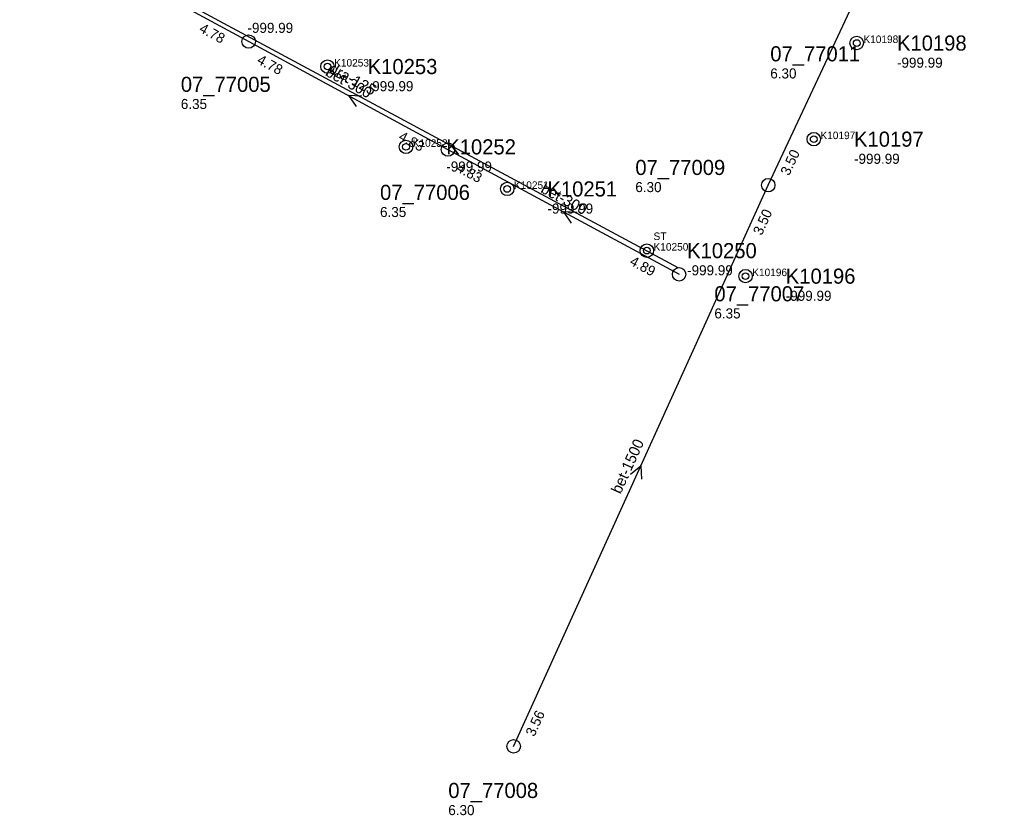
# Model space of a CAD drawing. Header units: metres. Extents: x 164250 to 165477, y 448735 to 450145.
# Tile 12 of 36: x 165132 to 165249, y 448735 to 448830. Entities that reach past the tile are written whole.
import ezdxf

# ---------------------------------------------------------------- set-up
doc = ezdxf.new("R2010")
doc.units = ezdxf.units.M

msp = doc.modelspace()

# ---------------------------------------------------------------- linework, layer by layer
at = {"layer": 'CON_BxH125x125mm', "linetype": 'Continuous'}
msp.add_lwpolyline([(165210.112, 448800.018), (165132.352, 448841.88)], dxfattribs=at)
at = {"layer": 'CON_BxH1500x1500mm', "linetype": 'Continuous'}
for points in [[(165220.857, 448809.863), (165248.988, 448869.89)], [(165190.516, 448743), (165220.857, 448809.863)]]:
    msp.add_lwpolyline(points, dxfattribs=at)
at = {"layer": 'CON_BxH300x300mm', "linetype": 'Continuous'}
for points in [[(165131.657, 448841.738), (165158.943, 448826.97)], [(165158.943, 448826.97), (165182.687, 448814.097)], [(165182.687, 448814.097), (165210.242, 448799.244)]]:
    msp.add_lwpolyline(points, dxfattribs=at)
at = {"layer": 'NOD_inspectieput'}
for centre in [(165158.94, 448826.97), (165182.69, 448814.1), (165220.86, 448809.86), (165210.24, 448799.24)]:
    msp.add_circle(centre, 0.8, dxfattribs=at)
at = {"layer": 'NOD_kruisingsput'}
msp.add_circle((165190.52, 448743), 0.8, dxfattribs=at)
at = {"layer": 'NOD_onbekend'}
for centre in [(165231.4, 448826.79), (165168.33, 448823.99), (165226.28, 448815.34), (165177.69, 448814.42), (165189.75, 448809.41), (165206.39, 448802.06), (165218.15, 448799.02)]:
    msp.add_circle(centre, 0.8, dxfattribs=at)
at = {"layer": 'onbekend'}
for centre in [(165231.4, 448826.79), (165226.28, 448815.34)]:
    msp.add_circle(centre, 0.4, dxfattribs=at)
at = {"layer": 'PIJL'}
for points in [[(165172.42, 448820.48), (165170.82, 448820.53), (165171.74, 448819.21)], [(165198.07, 448806.62), (165196.46, 448806.67), (165197.39, 448805.35)], [(165204.44, 448775.42), (165205.69, 448776.43), (165205.75, 448774.82)]]:
    msp.add_lwpolyline(points, dxfattribs=at)
at = {"layer": 'trottoirkolk'}
for centre in [(165168.33, 448823.99), (165177.69, 448814.42), (165189.75, 448809.41), (165206.39, 448802.06), (165218.15, 448799.02)]:
    msp.add_circle(centre, 0.4, dxfattribs=at)

# ---------------------------------------------------------------- texts
at = {"layer": 'DMM_BxH125x125mm'}
msp.add_text('dra-125', height=1.3, rotation=-28.3, dxfattribs=at).set_placement((165168.4, 448823.34))
at = {"layer": 'DMM_BxH1500x1500mm'}
msp.add_text('bet-1500', height=1.3, rotation=65.59, dxfattribs=at).set_placement((165203.26, 448772.98))
at = {"layer": 'DMM_BxH300x300mm'}
for rotation, p in [(-28.46, (165167.98, 448822.97)), (-28.33, (165193.64, 448809.06))]:
    msp.add_text('bet-300', height=1.3, rotation=rotation, dxfattribs=at).set_placement(p)
at = {"layer": 'INV_BxH1500x1500mm'}
for s, rotation, p in [('3.50', 64.89, (165223.34, 448810.91)), ('3.50', 65.59, (165220.08, 448803.8)), ('3.56', 65.59, (165192.98, 448744.08))]:
    msp.add_text(s, height=1.2, rotation=rotation, dxfattribs=at).set_placement(p)
at = {"layer": 'INV_BxH300x300mm'}
for s, rotation, p in [('4.78', -28.42, (165152.95, 448828.17)), ('4.78', -28.46, (165159.84, 448824.43)), ('4.83', -28.46, (165176.7, 448815.3)), ('4.83', -28.33, (165183.59, 448811.56)), ('4.89', -28.33, (165204.25, 448800.43))]:
    msp.add_text(s, height=1.2, rotation=rotation, dxfattribs=at).set_placement(p)
at = {"layer": 'KO_INSPECTIE'}
msp.add_text('ST', height=0.9, dxfattribs=at).set_placement((165207.19, 448803.32))
at = {"layer": 'KO_NUMMER'}
for s, p in [('K10198', (165232.2, 448826.79)), ('K10253', (165169.13, 448823.99)), ('K10197', (165227.08, 448815.34)), ('K10252', (165178.49, 448814.42)), ('K10251', (165190.55, 448809.41)), ('K10250', (165207.19, 448802.06)), ('K10196', (165218.95, 448799.02))]:
    msp.add_text(s, height=0.9, dxfattribs=at).set_placement(p)
at = {"layer": 'NLV_inspectieput'}
for s, p in [('6.30', (165221.1, 448822.57)), ('6.35', (165150.86, 448818.93)), ('6.30', (165205.02, 448809.03)), ('6.35', (165174.6, 448806.06)), ('6.35', (165214.44, 448793.98))]:
    msp.add_text(s, height=1.2, dxfattribs=at).set_placement(p)
at = {"layer": 'NLV_kruisingsput'}
msp.add_text('6.30', height=1.2, dxfattribs=at).set_placement((165182.73, 448734.81))
at = {"layer": 'NLV_onbekend'}
for p in [(165158.8, 448828), (165236.2, 448823.85), (165173.13, 448821.05), (165231.08, 448812.4), (165182.49, 448811.48), (165194.55, 448806.47), (165211.19, 448799.12), (165222.95, 448796.08)]:
    msp.add_text('-999.99', height=1.2, dxfattribs=at).set_placement(p)
at = {"layer": 'NNR_inspectieput'}
for s, p in [('07_77011', (165221.1, 448824.61)), ('07_77005', (165150.86, 448820.97)), ('07_77009', (165205.02, 448811.07)), ('07_77006', (165174.6, 448808.1)), ('07_77007', (165214.44, 448796.02))]:
    msp.add_text(s, height=1.8, dxfattribs=at).set_placement(p)
at = {"layer": 'NNR_kruisingsput'}
msp.add_text('07_77008', height=1.8, dxfattribs=at).set_placement((165182.73, 448736.85))
at = {"layer": 'NNR_onbekend'}
for s, p in [('K10198', (165236.2, 448825.89)), ('K10253', (165173.13, 448823.09)), ('K10197', (165231.08, 448814.44)), ('K10252', (165182.49, 448813.52)), ('K10251', (165194.55, 448808.51)), ('K10250', (165211.19, 448801.16)), ('K10196', (165222.95, 448798.12))]:
    msp.add_text(s, height=1.8, dxfattribs=at).set_placement(p)

doc.saveas('drawing.dxf')
